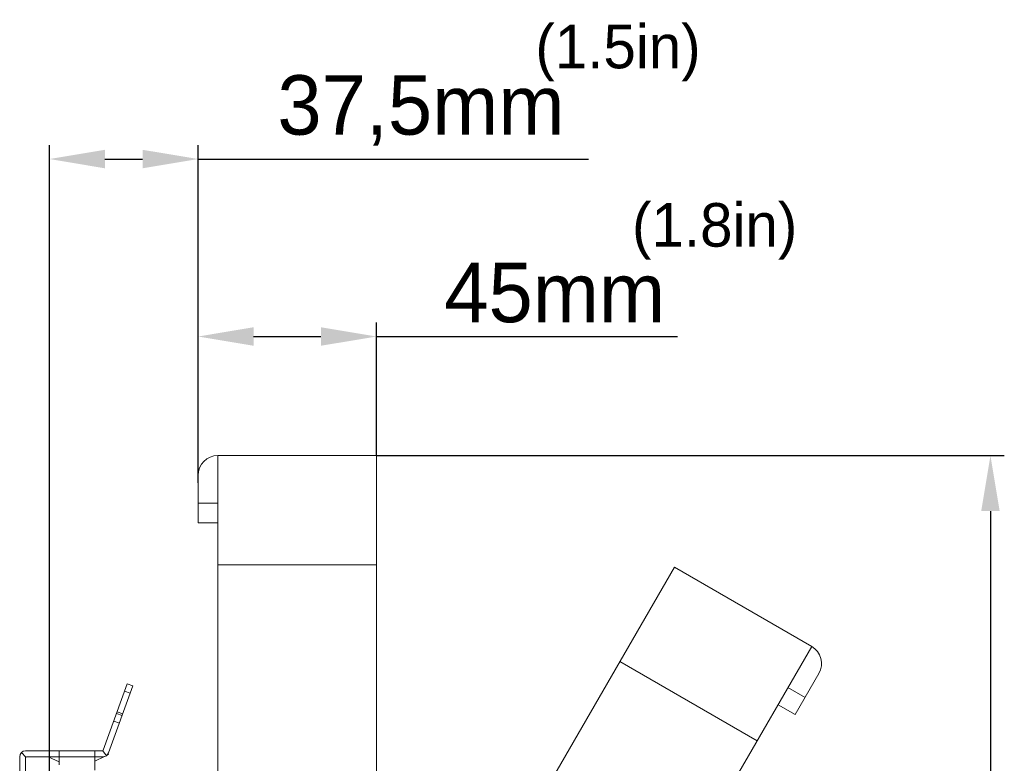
# Model space of a CAD drawing. Header units: millimetres. Extents: x 29170 to 33192, y 579 to 3108.
# Tile 245 of 256: x 31697 to 31945, y 2859 to 3046. Entities that reach past the tile are written whole.
import ezdxf

# ---------------------------------------------------------------- set-up
doc = ezdxf.new("R2010")
doc.units = ezdxf.units.MM
doc.layers.add('细实线', color=7, linetype='Continuous', lineweight=13)
doc.dimstyles.new('ISO-25', dxfattribs={"dimtxt": 15, "dimasz": 14, "dimexe": 3.5, "dimexo": 0, "dimgap": 3.5, "dimtad": 1, "dimtxsty": 'Standard', "dimcen": 2.5, "dimadec": 0, "dimazin": 0, "dimtfac": 1, "dimtmove": 0, "dimatfit": 3, "dimfxl": 1, "dimarcsym": 0})

# ---------------------------------------------------------------- blocks, each defined once
blk = doc.blocks.new('*D32')
at = {"layer": 'Defpoints', "color": 0, "transparency": 16777216}
for p in [(31786.58, 2936.26), (31734.08, 2563.26), (31941.5, 2563.26)]:
    blk.add_point(p, dxfattribs=at)
at = {"layer": '细实线', "color": 0, "lineweight": -2, "transparency": 16777216}
for p, q in [((31786.58, 2936.26), (31945, 2936.26)), ((31941.5, 2922.26), (31941.5, 2577.26)), ((31734.08, 2563.26), (31945, 2563.26))]:
    blk.add_line(p, q, dxfattribs=at)
at = {"layer": '细实线', "color": 0, "transparency": 16777216}
for points in [[(31939.17, 2922.26), (31943.83, 2922.26), (31941.5, 2936.26)], [(31939.17, 2577.26), (31943.83, 2577.26), (31941.5, 2563.26)]]:
    blk.add_solid(points, dxfattribs=at)
at = {"layer": '细实线', "color": 0, "transparency": 16777216, "insert": (31930.5, 2749.76), "char_height": 15, "attachment_point": 5, "rotation": 90}
blk.add_mtext('373mm', dxfattribs=at)
blk = doc.blocks.new('*D33')
at = {"layer": 'Defpoints', "color": 0, "transparency": 16777216}
for p in [(31786.58, 2966.3), (31786.58, 2936.26), (31741.58, 2929.4)]:
    blk.add_point(p, dxfattribs=at)
at = {"layer": '细实线', "color": 0, "lineweight": -2, "transparency": 16777216}
for p, q in [((31741.58, 2929.4), (31741.58, 2969.8)), ((31786.58, 2936.26), (31786.58, 2969.8)), ((31755.58, 2966.3), (31772.58, 2966.3)), ((31786.58, 2966.3), (31862.58, 2966.3))]:
    blk.add_line(p, q, dxfattribs=at)
at = {"layer": '细实线', "color": 0, "transparency": 16777216}
for points in [[(31755.58, 2968.64), (31755.58, 2963.97), (31741.58, 2966.3)], [(31772.58, 2968.64), (31772.58, 2963.97), (31786.58, 2966.3)]]:
    blk.add_solid(points, dxfattribs=at)
at = {"layer": '细实线', "color": 0, "transparency": 16777216, "insert": (31831.58, 2977.3), "char_height": 15, "attachment_point": 5}
blk.add_mtext('45mm', dxfattribs=at)
blk = doc.blocks.new('*D34')
at = {"layer": 'Defpoints', "color": 0, "transparency": 16777216}
for p in [(31741.58, 3011.09), (31741.58, 2929.4), (31704.08, 2840.61)]:
    blk.add_point(p, dxfattribs=at)
at = {"layer": '细实线', "color": 0, "lineweight": -2, "transparency": 16777216}
for p, q in [((31704.08, 2840.61), (31704.08, 3014.59)), ((31741.58, 2929.4), (31741.58, 3014.59)), ((31718.08, 3011.09), (31727.58, 3011.09)), ((31741.58, 3011.09), (31840.08, 3011.09))]:
    blk.add_line(p, q, dxfattribs=at)
at = {"layer": '细实线', "color": 0, "transparency": 16777216}
for points in [[(31718.08, 3013.42), (31718.08, 3008.75), (31704.08, 3011.09)], [(31727.58, 3013.42), (31727.58, 3008.75), (31741.58, 3011.09)]]:
    blk.add_solid(points, dxfattribs=at)
at = {"layer": '细实线', "color": 0, "transparency": 16777216, "insert": (31797.83, 3023.34), "char_height": 15, "attachment_point": 5}
blk.add_mtext('37,5mm', dxfattribs=at)

msp = doc.modelspace()

# ---------------------------------------------------------------- linework, layer by layer
at = {"layer": '细实线'}
for p, q in [((31746.581, 2811.075), (31746.581, 2936.256)), ((31746.581, 2936.256), (31786.581, 2936.256)), ((31786.581, 2811.075), (31786.581, 2936.256)), ((31741.581, 2919.256), (31741.581, 2931.256)), ((31746.581, 2924.256), (31741.581, 2924.256)), ((31746.581, 2919.256), (31741.581, 2919.256)), ((31746.581, 2908.691), (31786.581, 2908.691)), ((31803.17, 2806.63), (31861.761, 2908.112)), ((31861.761, 2908.112), (31896.402, 2888.112)), ((31837.811, 2786.63), (31896.402, 2888.112)), ((31847.997, 2884.272), (31882.638, 2864.272)), ((31898.232, 2881.281), (31892.232, 2870.889)), ((31717.629, 2861.887), (31723.738, 2878.67)), ((31725.147, 2878.157), (31718.991, 2861.243)), ((31724.463, 2876.278), (31723.054, 2876.791)), ((31725.147, 2878.157), (31723.738, 2878.67)), ((31894.732, 2875.219), (31890.402, 2877.719)), ((31892.232, 2870.889), (31887.902, 2873.389)), ((31721.727, 2868.76), (31720.317, 2869.273)), ((31722.411, 2870.64), (31721.001, 2871.153)), ((31721.172, 2871.623), (31722.582, 2871.11)), ((31703.545, 2861.756), (31703.556, 2861.781)), ((31703.609, 2861.756), (31703.556, 2861.781)), ((31717.556, 2861.792), (31718.442, 2860.527)), ((31696.581, 2845.756), (31696.581, 2860.256)), ((31697.021, 2861.317), (31698.14, 2860.197)), ((31717.441, 2861.756), (31698.081, 2861.756)), ((31698.081, 2860.056), (31698.081, 2845.756)), ((31706.581, 2860.256), (31698.281, 2860.256)), ((31706.581, 2858.958), (31703.798, 2860.256)), ((31706.581, 2861.756), (31706.581, 2860.256)), ((31706.581, 2860.256), (31706.581, 2858.256)), ((31715.581, 2860.256), (31706.581, 2860.256)), ((31715.581, 2861.756), (31715.581, 2860.256)), ((31715.581, 2859.128), (31717.971, 2860.316)), ((31715.581, 2856.912), (31715.581, 2860.256)), ((31717.581, 2860.256), (31715.581, 2860.256)), ((31718.49, 2860.574), (31718.986, 2860.82)), ((31718.878, 2861.037), (31718.986, 2860.82))]:
    msp.add_line(p, q, dxfattribs=at)
for centre, radius, start, end in [((31746.581, 2931.256), 5, 90, 180), ((31893.902, 2883.781), 5, 330, 60), ((31717.441, 2861.956), 0.2, 270, 340), ((31698.081, 2860.256), 1.5, 90, 180), ((31698.281, 2860.056), 0.2, 90, 180), ((31717.581, 2861.756), 1.5, 270, 340)]:
    msp.add_arc(centre, radius, start, end, dxfattribs=at)

# ---------------------------------------------------------------- texts
at = {"layer": '细实线', "char_height": 11, "width": 59.18778, "attachment_point": 1}
for s, insert in [('(1.5in)', (31826.69, 3044.973)), ('(1.8in)', (31851.076, 2999.97))]:
    msp.add_mtext(s, dxfattribs=dict(at, insert=insert))

# ---------------------------------------------------------------- dimensions: what is measured, and where the dimension line sits
at = {"layer": '细实线'}
for base, p1, p2, picture, middle in [((31741.581, 3011.086), (31704.081, 2840.606), (31741.581, 2929.403), '*D34', (31797.831, 3011.086)), ((31786.581, 2966.302), (31741.581, 2929.403), (31786.581, 2936.256), '*D33', (31831.581, 2966.302))]:
    dim = msp.add_linear_dim(base=base, p1=p1, p2=p2, text='<>mm', dimstyle='ISO-25', dxfattribs=at)
    dim.commit()
    dim.dimension.update_dxf_attribs({"geometry": picture, "text_midpoint": middle, "dimtype": 160})
dim = msp.add_linear_dim(base=(31941.499, 2563.256), p1=(31786.581, 2936.256), p2=(31734.081, 2563.256), angle=90, text='<>mm', dimstyle='ISO-25', dxfattribs=at)
dim.commit()
dim.dimension.update_dxf_attribs({"geometry": '*D32', "text_midpoint": (31930.499, 2749.756)})

doc.saveas('drawing.dxf')
